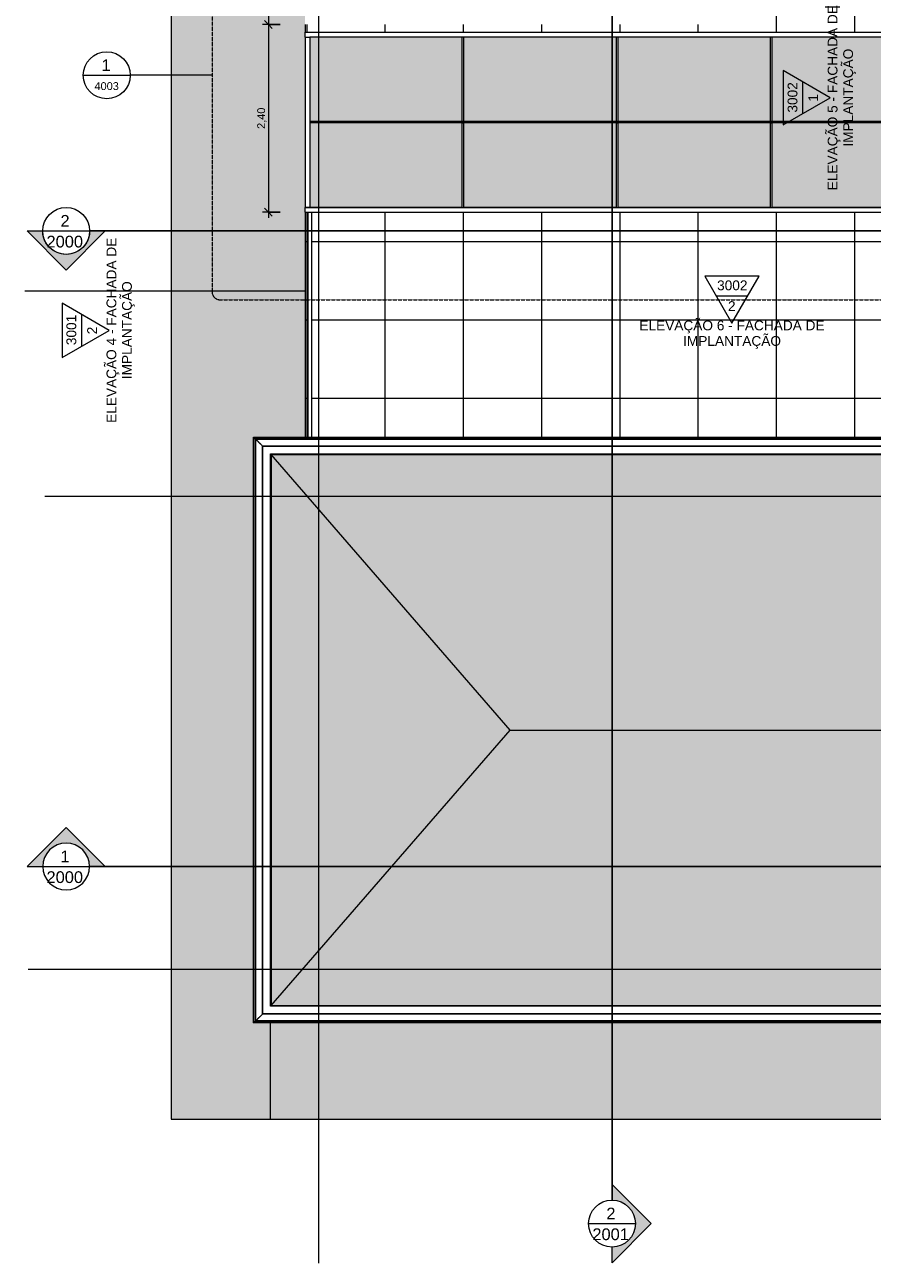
# Model space of a CAD drawing. Header units: millimetres. Extents: x -33648 to 6973, y -21926 to 4148.
# Tile 1 of 7: x -33648 to -22817, y -21926 to -6097. Entities that reach past the tile are written whole.
import ezdxf

# ---------------------------------------------------------------- set-up
doc = ezdxf.new("R2010")
doc.units = ezdxf.units.MM
doc.linetypes.add('_Tracejado médio', pattern=[4, 3, -1])
doc.linetypes.add('_Traço - ponto', pattern=[16, 12, -2, 0, -2])
for name, color, linetype, lineweight in [('A-ANNO-DIMS', 211, 'Continuous', 9), ('A-ANNO-DIMS-50', 211, 'Continuous', 9), ('A-ANNO-SYMB', 150, 'Continuous', 9), ('A-FLOR', 192, 'Continuous', 18), ('A-FLOR-HRAL', 11, 'Continuous', 18), ('A-FLOR-PATT', 8, 'Continuous', 18), ('A-GENM', 13, 'Continuous', 18), ('A-GLAZ-CURT', 52, 'Continuous', 18), ('A-GLAZ-CWMG', 51, 'Continuous', 18), ('A-ROOF', 132, 'Continuous', 18), ('A-ROOF-OTLN', 132, 'Continuous', 18), ('A-ROOF-PATT', 132, 'Continuous', 18), ('G-ANNO-SYMB', 111, 'Continuous', 9), ('S-GRID', 1, 'Continuous', 9)]:
    doc.layers.add(name, color=color, linetype=linetype, lineweight=lineweight)
doc.styles.add('Arial', font='arial.ttf', dxfattribs={"height": 125})
doc.styles.add('Arial_2', font='arial.ttf', dxfattribs={"height": 150})
doc.styles.add('Arial_3', font='arial.ttf', dxfattribs={"height": 100})
doc.dimstyles.new('Diagonal_-_2_0mm_Arial', dxfattribs={"dimscale": 304.8, "dimtxt": 102.02594, "dimasz": 0.328084, "dimexe": 0.246063, "dimexo": 0.0625, "dimgap": 0.024606, "dimtad": 1, "dimlfac": 0.001, "dimrnd": 0.01, "dimzin": 0, "dimdsep": 46, "dimtxsty": 'Arial_3', "dimblk1": 'OBLIQUE', "dimblk2": 'OBLIQUE', "dimsah": 1, "dimcen": 0.09, "dimdle": 0.246063, "dimadec": 0, "dimazin": 0, "dimtfac": 1, "dimtdec": 4, "dimtix": 1, "dimtmove": 0, "dimatfit": 3, "dimfxl": 0.492126, "dimfxlon": 1, "dimtvp": 1, "dimtolj": 1, "dimtzin": 0, "dimarcsym": 2})

# ---------------------------------------------------------------- blocks, each defined once
blk = doc.blocks.new('Railing - Railing-3946303-PLANTA COBERTURA - LAYOUT')
at = {"layer": 'A-FLOR-HRAL'}
for p, q in [((-30031, -8492), (-30031, -11368)), ((-29981, -11368), (-29981, -8492)), ((-30031, -11588), (-30031, -11590)), ((-29981, -11590), (-29981, -11588))]:
    blk.add_line(p, q, dxfattribs=at)
blk = doc.blocks.new('System Panel - Vidro 2cm escuro2-4253585-PLANTA COBERTURA - LAYOUT')
at = {"layer": 'A-GLAZ-CURT'}
blk.add_hatch(color=256, dxfattribs=at).paths.add_polyline_path([(-29950, -8430), (-28056, -8430), (-28056, -7352), (-30006, -7352), (-30006, -8430)], flags=0)
blk.add_line((-30006, -8430), (-28056, -8430), dxfattribs=at)
blk = doc.blocks.new('Rectangular Mullion - 6x12 cm metal-4024688-PLANTA COBERTURA - LAYOUT')
at = {"layer": 'A-GLAZ-CWMG'}
for p, q in [((-30066, -6196), (-30066, -6191)), ((-30066, -6191), (-28046, -6191)), ((-30066, -6256), (-30066, -6196)), ((-28046, -6196), (-30066, -6196)), ((-28046, -6256), (-30006, -6256))]:
    blk.add_line(p, q, dxfattribs=at)
blk = doc.blocks.new('Rectangular Mullion - 6x12 cm metal-4019208-PLANTA COBERTURA - LAYOUT')
at = {"layer": 'A-GLAZ-CWMG'}
for p, q in [((-30066, -7344), (-30066, -8432)), ((-30006, -7344), (-30006, -8432)), ((-30006, -8432), (-30066, -8432))]:
    blk.add_line(p, q, dxfattribs=at)
blk = doc.blocks.new('Rectangular Mullion - 6x12 cm metal-4024689-PLANTA COBERTURA - LAYOUT')
at = {"layer": 'A-GLAZ-CWMG'}
for p, q in [((-30066, -8492), (-30066, -8432)), ((-30066, -8432), (-28046, -8432)), ((-30066, -8492), (-28046, -8492))]:
    blk.add_line(p, q, dxfattribs=at)
blk = doc.blocks.new('Rectangular Mullion - 6x12 cm metal-4024690-PLANTA COBERTURA - LAYOUT')
at = {"layer": 'A-GLAZ-CWMG'}
for p, q in [((-28046, -8432), (-26076, -8432)), ((-28046, -8492), (-26076, -8492))]:
    blk.add_line(p, q, dxfattribs=at)
blk = doc.blocks.new('Rectangular Mullion - 6x12 cm metal-4024691-PLANTA COBERTURA - LAYOUT')
at = {"layer": 'A-GLAZ-CWMG'}
for p, q in [((-28046, -6191), (-26076, -6191)), ((-26076, -6196), (-28046, -6196)), ((-26076, -6256), (-28046, -6256))]:
    blk.add_line(p, q, dxfattribs=at)
blk = doc.blocks.new('Rectangular Mullion - 6x12 cm metal-4019210-PLANTA COBERTURA - LAYOUT')
at = {"layer": 'A-GLAZ-CWMG'}
for p, q in [((-30066, -6256), (-30006, -6256)), ((-30066, -6256), (-30066, -7344)), ((-30006, -6256), (-30006, -7344))]:
    blk.add_line(p, q, dxfattribs=at)
blk = doc.blocks.new('Rectangular Mullion - 2x5 cm metal-4024693-PLANTA COBERTURA - LAYOUT')
at = {"layer": 'A-GLAZ-CWMG'}
for p, q in [((-28046, -7333), (-30006, -7333)), ((-28046, -7352), (-30006, -7352))]:
    blk.add_line(p, q, dxfattribs=at)
blk = doc.blocks.new('Rectangular Mullion - 2x5 cm metal-4024694-PLANTA COBERTURA - LAYOUT')
at = {"layer": 'A-GLAZ-CWMG'}
for p, q in [((-26076, -7333), (-28046, -7333)), ((-26076, -7352), (-28046, -7352))]:
    blk.add_line(p, q, dxfattribs=at)
blk = doc.blocks.new('Rectangular Mullion - 2x5 cm metal-4019206-PLANTA COBERTURA - LAYOUT')
at = {"layer": 'A-GLAZ-CWMG'}
for p, q in [((-28056, -7333), (-28056, -6256)), ((-28036, -7333), (-28036, -6256))]:
    blk.add_line(p, q, dxfattribs=at)
blk = doc.blocks.new('Rectangular Mullion - 2x5 cm metal-V15-PLANTA COBERTURA - LAYOUT')
at = {"layer": 'A-GLAZ-CWMG'}
for p, q in [((-28056, -7352), (-28036, -7352)), ((-28056, -8431), (-28056, -7352)), ((-28036, -8431), (-28036, -7352))]:
    blk.add_line(p, q, dxfattribs=at)
blk = doc.blocks.new('Generic Models 1 - Generic Models 24-4258923-PLANTA COBERTURA - LAYOUT')
at = {"layer": 'A-GENM'}
for p, q in [((-28977, -11590), (-28977, -11588)), ((-28877, -11588), (-28877, -11590)), ((-26977, -11590), (-26977, -11588)), ((-26877, -11588), (-26877, -11590)), ((-28886, -18634), (-28886, -18632)), ((-28786, -18632), (-28786, -18634)), ((-25718, -18634), (-25718, -18632)), ((-25618, -18632), (-25618, -18634))]:
    blk.add_line(p, q, dxfattribs=at)
blk = doc.blocks.new('Elevation - Elevation mark-2836346-PLANTA COBERTURA - LAYOUT')
at = {"layer": 'G-ANNO-SYMB'}
for p, q in [((0, 8), (-6.93, -4)), ((6.93, -4), (0, 8)), ((4.04, 1), (-4.04, 1)), ((-6.93, -4), (6.93, -4))]:
    blk.add_line(p, q, dxfattribs=at)
blk = doc.blocks.new('Section - M_Section head ABNT-2836546-PLANTA COBERTURA - LAYOUT')
at = {"layer": 'G-ANNO-SYMB'}
h = blk.add_hatch(color=256, dxfattribs=at)
edge = h.paths.add_edge_path(flags=0)
edge.add_line((-6, 10), (4, 0))
edge.add_line((4, 0), (0, 0))
edge.add_arc((-6, 0), 6, 0, 180)
edge.add_line((-12, 0), (-16, 0))
edge.add_line((-16, 0), (-6, 10))
for p, q in [((-16, 0), (-6, 10)), ((-6, 10), (-16, 0)), ((4, 0), (-6, 10)), ((4, 0), (-6, 10)), ((0, 0), (4, 0)), ((-16, 0), (-12, 0))]:
    blk.add_line(p, q, dxfattribs=at)
for start, end in [(360, 180), (0, 180), (180, 0)]:
    blk.add_arc((-6, 0), 6, start, end, dxfattribs=at)
blk = doc.blocks.new('Floor Plan - Simbolo - Detalhe-562-PLANTA COBERTURA - LAYOUT')
at = {"layer": 'A-ANNO-SYMB'}
blk.add_line((-6, 0), (6, 0), dxfattribs=at)
blk.add_circle((0, 0), 6, dxfattribs=at)
blk = doc.blocks.new('DIMBLOCK3-PLANTA COBERTURA - LAYOUT')
at = {"layer": 'A-ANNO-DIMS-50', "lineweight": 18}
for p, q in [((-30535, -518), (-30585, -468)), ((-30535, -518), (-30485, -568)), ((-30535, -6093), (-30585, -6043)), ((-30535, -6093), (-30485, -6143))]:
    blk.add_line(p, q, dxfattribs=at)
at = {"layer": 'A-ANNO-DIMS-50'}
for p, q in [((-30535, -443), (-30535, -6093)), ((-30385, -518), (-30610, -518)), ((-30535, -518), (-30385, -518)), ((-30385, -6093), (-30610, -6093)), ((-30535, -6093), (-30385, -6093))]:
    blk.add_line(p, q, dxfattribs=at)
at = {"layer": 'A-ANNO-DIMS-50', "color": 0, "insert": (-30677, -3442), "char_height": 100, "width": 325.65, "attachment_point": 1, "rotation": 90, "line_spacing_factor": 0.941778, "style": 'Arial_3'}
blk.add_mtext('5,58', dxfattribs=at)
blk = doc.blocks.new('_Oblique')
at = {"color": 0, "linetype": 'ByBlock', "lineweight": -2}
blk.add_line((-0.5, -0.5), (0.5, 0.5), dxfattribs=at)
blk = doc.blocks.new('DIMBLOCK4-PLANTA COBERTURA - LAYOUT')
at = {"layer": 'A-ANNO-DIMS-50'}
for p, q in [((-30385, -6093), (-30610, -6093)), ((-30535, -6093), (-30535, -8567)), ((-30535, -6093), (-30385, -6093)), ((-30385, -8492), (-30610, -8492)), ((-30535, -8492), (-30385, -8492))]:
    blk.add_line(p, q, dxfattribs=at)
at = {"layer": 'A-ANNO-DIMS-50', "lineweight": 18}
for p, q in [((-30535, -6093), (-30585, -6043)), ((-30535, -6093), (-30485, -6143)), ((-30535, -8492), (-30585, -8442)), ((-30535, -8492), (-30485, -8542))]:
    blk.add_line(p, q, dxfattribs=at)
at = {"layer": 'A-ANNO-DIMS-50', "color": 0, "insert": (-30677, -7428), "char_height": 100, "width": 325.65, "attachment_point": 1, "rotation": 90, "line_spacing_factor": 0.941778, "style": 'Arial_3'}
blk.add_mtext('2,40', dxfattribs=at)

msp = doc.modelspace()

# ---------------------------------------------------------------- hatches: boundary and pattern name
at = {"layer": 'A-FLOR-PATT'}
msp.add_hatch(color=256, dxfattribs=at).paths.add_polyline_path([(-31775.802, -9498.492), (-30065.802, -9498.492), (-30065.802, -4935.992), (-30263.402, -4935.992), (-30263.402, -4435.992), (-30065.802, -4435.992), (-30065.802, -2648.292), (-30263.402, -2648.292), (-30263.402, -2148.292), (-30065.802, -2148.292), (-30065.802, -518.492), (-31775.802, -518.492), (-31775.802, -9284.436)], flags=0)
h = msp.add_hatch(dxfattribs=at)
h.set_pattern_fill('FP_2', color=256, style=0, pattern_type=2)
h.set_pattern_definition([(0, (-25041.1, -8868.5), (0, 1000), []), (90, (-25041.1, -8868.5), (-1000, 6e-14), [])])
h.paths.add_polyline_path([(-27216.418, -11589.517), (-26977.327, -11589.517), (-26977.327, -11588.084), (-28877.327, -11588.084), (-28877.327, -11589.517), (-28502.721, -11589.517)], flags=0)
h.paths.add_polyline_path([(-30065.802, -11589.517), (-30030.802, -11589.517), (-30030.802, -11588.084), (-30065.802, -11588.084)], flags=0)
h.paths.add_polyline_path([(-29980.802, -11589.517), (-28977.327, -11589.517), (-28977.327, -11588.084), (-29980.802, -11588.084)], flags=0)
h.paths.add_polyline_path([(-26877.327, -11589.517), (-22377.327, -11589.517), (-22377.327, -11588.084), (-26877.327, -11588.084)], flags=0)
h.paths.add_polyline_path([(-22277.327, -11589.517), (-22041.115, -11589.517), (-22041.115, -11588.084), (-22277.327, -11588.084)], flags=0)
h.paths.add_polyline_path([(-25930.115, -11367.504), (-22041.115, -11367.504), (-22041.115, -8491.893), (-29980.802, -8491.893), (-29980.802, -11367.504), (-27216.418, -11367.504)], flags=0)
h.paths.add_polyline_path([(-30065.802, -11367.504), (-30030.802, -11367.504), (-30030.802, -8491.893), (-30065.802, -8491.893), (-30065.802, -11294.636)], flags=0)
h.paths.add_polyline_path([(-30005.802, -6191.094), (-22041.115, -6191.094), (-22041.115, -6178.492), (-22066.115, -6178.492), (-22066.115, -518.492), (-24565.802, -518.492), (-24565.802, -603.492), (-22110.904, -603.492), (-22110.904, -653.492), (-24565.802, -653.492), (-24565.802, -2148.292), (-24368.202, -2148.292), (-24368.202, -2648.292), (-24565.802, -2648.292), (-24565.802, -4435.992), (-24368.202, -4435.992), (-24368.202, -4935.992), (-24565.802, -4935.992), (-24565.802, -6093.492), (-30065.802, -6093.492), (-30065.802, -6191.094)], flags=0)
h = msp.add_hatch(color=256, dxfattribs=at)
h.paths.add_polyline_path([(-30510.78, -20085.566), (-30510.78, -18854.479), (-30722.793, -18854.479), (-30722.793, -11367.504), (-30065.802, -11367.504), (-30065.802, -9498.492), (-31775.802, -9498.492), (-31775.802, -20085.566)], flags=0)
h.paths.add_polyline_path([(-30502.213, -18433.492), (-30500.78, -18433.492), (-30500.78, -11589.517), (-30065.802, -11589.517), (-30065.802, -11588.084), (-30502.213, -11588.084), (-30502.213, -18129.318)], flags=0)
h = msp.add_hatch(color=256, dxfattribs=at)
h.paths.add_polyline_path([(-30510.78, -20085.566), (-16225.78, -20085.566), (-16225.78, -18854.479), (-30510.78, -18854.479), (-30510.78, -18933.398)], flags=0)
h.paths.add_polyline_path([(-21428.055, -18633.899), (-17965.632, -18633.899), (-17965.632, -18632.466), (-22177.632, -18632.466), (-22177.632, -18633.899), (-22071.207, -18633.899)], flags=0)
h.paths.add_polyline_path([(-16225.78, -18633.899), (-16225.78, -18632.466), (-17865.632, -18632.466), (-17865.632, -18633.899), (-16282.844, -18633.899)], flags=0)
h.paths.add_polyline_path([(-30502.213, -18633.899), (-28885.632, -18633.899), (-28885.632, -18632.466), (-30500.78, -18632.466), (-30500.78, -18433.492), (-30502.213, -18433.492), (-30502.213, -18632.466)], flags=0)
h.paths.add_polyline_path([(-22277.632, -18633.899), (-22277.632, -18632.466), (-25617.632, -18632.466), (-25617.632, -18633.899), (-22714.358, -18633.899)], flags=0)
h.paths.add_polyline_path([(-28785.632, -18633.899), (-25717.632, -18633.899), (-25717.632, -18632.466), (-28785.632, -18632.466)], flags=0)
at = {"layer": 'A-ROOF-PATT'}
h = msp.add_hatch(dxfattribs=at)
h.set_pattern_fill('FP_7', color=256, style=0, pattern_type=2)
h.set_pattern_definition([(189.748, (-2379.577, -149.314), (-1293.686076, -266.6992), [15.752, -1559.413]), (270, (-2395.1, -134.65), (258.737, 2e-14), [17.335, -249.364]), (183.654, (-2248.915, -142.646), (-4139.79071074, -266.73069032), [146.484, -29150.342]), (270, (-2375.7, 69.38), (258.737, 2e-14), [46.672, -220.027]), (270, (-2395.1, 69.38), (258.737, 2e-14), [45.339, -221.361]), (197.183, (-2369.228, -126.644), (-776.21286, -266.69607), [27.083, -2681.173]), (213.53, (-2351.116, -114.643), (-776.2129966, -533.398832), [21.727, -4323.691]), (228.353, (-2336.886, -98.641), (-2587.387903, -2933.67993), [21.414, -4261.442]), (251.099, (-2329.124, -75.971), (-258.731977, -800.1016506), [23.962, -4768.35]), (262.11, (-2311.012, -63.97), (0.001667, -266.69996), [18.848, -1865.897]), (250.332, (-2313.599, -82.639), (-1034.9504106, -2933.6982365), [26.906, -5354.34]), (232.184, (-2322.655, -107.975), (-776.219156, -1066.79342), [25.32, -1662.679]), (215.324, (-2338.179, -127.978), (-3363.569126, -2400.3243736), [25.369, -5048.537]), (356.346, (-2395.101, 24.041), (25097.47796243, -1600.3885365), [146.484, -29150.342]), (355.934, (-2507.652, 14.707), (3881.0559258, -266.6866013), [112.835, -7409.474]), (184.066, (-2395.101, -134.645), (-3622.3186863, -266.6866982), [112.835, -7409.474]), (270, (-2329.12, -53.3), (258.737, 2e-14), [22.669, -244.03]), (292.219, (-2339.473, -27.965), (776.2085723, -1866.900708), [27.369, -5446.385]), (311.125, (-2351.116, -14.63), (258.736235, -266.700408), [17.703, -3522.836]), (323.637, (-2369.228, -1.295), (776.211516, -533.399195), [22.491, -2226.625]), (342.817, (-2395.1, 6.706), (1811.163, -533.389376), [27.083, -2681.173]), (270, (-2395.1, 24.04), (258.737, 2e-14), [17.335, -249.364]), (350.252, (-2395.1, 24.04), (258.736644, -2e-05), [15.752, -1559.413]), (342.145, (-2379.577, 21.374), (3363.576158, -1066.820048), [21.746, -4327.52]), (324.676, (-2358.878, 14.707), (776.2085906, -533.405795), [25.369, -5048.537]), (307.816, (-2338.18, 0.04), (258.739146, -266.697697), [25.32, -1662.679]), (289.668, (-2322.655, -19.964), (776.2122706, -2133.5987013), [26.906, -5354.34]), (277.89, (-2313.6, -45.3), (258.72362, -1600.20199), [18.848, -1865.897]), (197.855, (-2358.878, -142.646), (-776.209653, -266.704671), [21.746, -4327.52]), (270, (-2375.7, -150.65), (258.737, 2e-14), [46.672, -220.027]), (270, (-2395.1, -151.98), (258.737, 2e-14), [45.339, -221.361])])
h.paths.add_polyline_path([(-30500.78, -18632.466), (-27444.816, -15110.992), (-30500.78, -11589.517), (-30500.78, -18531.358)], flags=0)
h = msp.add_hatch(dxfattribs=at)
h.set_pattern_fill('FP_9', color=256, style=0, pattern_type=2)
h.set_pattern_definition([(99.678, (48.806, 266.27), (-266.692114, 1303.18496), [15.864, -1570.535]), (180, (63.47, 281.9), (-3e-14, -260.637), [17.335, -249.364]), (93.627, (55.473, 134.649), (-266.6996556, 4170.18712756), [147.555, -29363.501]), (180, (267.5, 262.36), (-3e-14, -260.637), [46.672, -220.027]), (180, (267.5, 281.9), (-3e-14, -260.637), [45.339, -221.361]), (107.065, (71.476, 255.845), (-266.695104, 781.91229), [27.264, -2699.146]), (123.337, (83.477, 237.6), (-533.394432, 781.914399), [21.838, -4345.775]), (138.145, (99.479, 223.265), (-2933.690675, 2606.373748), [21.484, -4275.287]), (160.97, (122.148, 215.446), (-800.101099, 260.633667), [23.98, -4772.036]), (172.052, (134.15, 197.202), (-266.699686, 0.00173), [18.85, -1866.156]), (160.199, (115.481, 199.808), (-2933.702431, 1042.537622), [26.929, -5358.807]), (141.981, (90.145, 208.93), (-1066.7958, 781.915065), [25.39, -1667.278]), (125.126, (70.142, 224.568), (-2400.2934206, 3388.2857913), [25.494, -5073.242]), (266.373, (222.161, 281.909), (-1600.19399194, -25281.75906185), [147.555, -29363.501]), (265.963, (212.826, 395.285), (-266.722611, -3909.5489432), [113.659, -7463.603]), (94.037, (63.474, 281.909), (-266.721619, 3648.9123202), [113.659, -7463.603]), (180, (144.82, 215.45), (-3e-14, -260.637), [22.669, -244.03]), (202.366, (170.154, 225.872), (-1866.9019875, -781.903718), [27.398, -5452.121]), (221.333, (183.49, 237.6), (-266.699291, -260.637302), [17.759, -3534.048]), (233.837, (196.824, 255.845), (-533.39785, -781.91224), [22.598, -2237.239]), (252.935, (204.826, 281.91), (-533.387386, -1824.460572), [27.264, -2699.146]), (180, (222.16, 281.9), (-3e-14, -260.637), [17.335, -249.364]), (260.322, (222.16, 281.91), (0.001175, -260.636553), [15.864, -1570.535]), (252.267, (219.494, 266.27), (-1066.817379, -3388.2726085), [21.891, -4356.316]), (234.874, (212.826, 245.419), (-533.398661, -781.9119703), [25.494, -5073.242]), (218.019, (198.16, 224.57), (-266.699136, -260.637674), [25.39, -1667.278]), (199.801, (178.155, 208.93), (-2133.6011565, -781.903831), [26.929, -5358.807]), (187.948, (152.82, 199.808), (-1600.1979, -260.646026), [18.85, -1866.156]), (107.733, (55.473, 245.419), (-266.70437, 781.909196), [21.891, -4356.316]), (180, (47.47, 262.36), (-3e-14, -260.637), [46.672, -220.027]), (180, (46.14, 281.9), (-3e-14, -260.637), [45.339, -221.361])])
h.paths.add_polyline_path([(-27444.816, -15110.992), (-16110.884, -15110.992), (-15961.139, -14966.045), (-19146.115, -11589.517), (-30500.78, -11589.517), (-28502.721, -13891.938)], flags=0)
h = msp.add_hatch(dxfattribs=at)
h.set_pattern_fill('FP_11', color=256, style=0, pattern_type=2)
h.set_pattern_definition([(279.678, (486.194, -1492.297), (266.692114, -1303.18496), [15.864, -1570.535]), (0, (471.53, -1507.93), (0, 260.637), [17.335, -249.364]), (273.627, (479.527, -1360.675), (266.6996556, -4170.18712756), [147.555, -29363.501]), (0, (267.5, -1488.4), (0, 260.637), [46.672, -220.027]), (0, (267.5, -1507.93), (0, 260.637), [45.339, -221.361]), (287.065, (463.524, -1481.87), (266.695104, -781.91229), [27.264, -2699.146]), (303.337, (451.523, -1463.627), (533.394432, -781.914399), [21.838, -4345.775]), (318.145, (435.521, -1449.292), (2933.690675, -2606.373748), [21.484, -4275.287]), (340.97, (412.852, -1441.472), (800.101099, -260.633667), [23.98, -4772.036]), (352.052, (400.85, -1423.228), (266.699686, -0.00173), [18.85, -1866.156]), (340.199, (419.519, -1425.834), (2933.702431, -1042.537622), [26.929, -5358.807]), (321.981, (444.855, -1434.956), (1066.7958, -781.915065), [25.39, -1667.278]), (305.126, (464.858, -1450.595), (2400.2934206, -3388.2857913), [25.494, -5073.242]), (86.373, (312.839, -1507.935), (1600.19399194, 25281.75906185), [147.555, -29363.501]), (85.963, (322.173, -1621.312), (266.722611, 3909.5489432), [113.659, -7463.603]), (274.037, (471.526, -1507.935), (266.721619, -3648.9123202), [113.659, -7463.603]), (0, (390.18, -1441.47), (0, 260.637), [22.669, -244.03]), (22.366, (364.845, -1451.898), (1866.9019875, 781.903718), [27.398, -5452.121]), (41.333, (351.511, -1463.627), (266.699291, 260.637302), [17.759, -3534.048]), (53.837, (338.176, -1481.87), (533.39785, 781.91224), [22.598, -2237.239]), (72.935, (330.174, -1507.935), (533.387386, 1824.460572), [27.264, -2699.146]), (0, (312.84, -1507.93), (0, 260.637), [17.335, -249.364]), (80.322, (312.84, -1507.935), (-0.001175, 260.636553), [15.864, -1570.535]), (72.267, (315.506, -1492.297), (1066.817379, 3388.2726085), [21.891, -4356.316]), (54.874, (322.173, -1471.446), (533.398661, 781.9119703), [25.494, -5073.242]), (38.019, (336.84, -1450.595), (266.699136, 260.637674), [25.39, -1667.278]), (19.801, (356.845, -1434.956), (2133.6011565, 781.903831), [26.929, -5358.807]), (7.948, (382.18, -1425.834), (1600.1979, 260.646026), [18.85, -1866.156]), (287.733, (479.527, -1471.446), (266.70437, -781.909196), [21.891, -4356.316]), (0, (487.53, -1488.4), (0, 260.637), [46.672, -220.027]), (0, (488.86, -1507.93), (0, 260.637), [45.339, -221.361])])
h.paths.add_polyline_path([(-12423.936, -18632.466), (2089.714, -18632.466), (2089.714, -18130.021), (2379.62, -18130.021), (-1968.026, -12719.312), (-4043.835, -15111.326), (-27444.816, -15110.992), (-30500.78, -18632.466), (-13067.087, -18632.466)], flags=0)

# ---------------------------------------------------------------- linework, layer by layer
at = {"layer": 'A-ANNO-SYMB', "linetype": '_Tracejado médio'}
for p, q in [((-31253.968, -5049.873), (-31253.968, -9511.588)), ((-31153.968, -9611.588), (-17631.934, -9611.588))]:
    msp.add_line(p, q, dxfattribs=at)
at = {"layer": 'A-ANNO-SYMB'}
msp.add_line((-31253.968, -6742.85), (-32299.958, -6742.85), dxfattribs=at)
at = {"layer": 'A-ANNO-SYMB', "linetype": '_Tracejado médio'}
msp.add_arc((-31153.968, -9511.588), 100, 180, 270, dxfattribs=at)
at = {"layer": 'A-FLOR'}
for p, q in [((-31775.802, -518.492), (-31775.802, -20085.566)), ((-30065.802, -6093.492), (-30065.802, -6191.094)), ((-30065.802, -8491.893), (-30065.802, -11367.504)), ((-33647.932, -9498.492), (-30065.802, -9498.492)), ((-30065.802, -11588.084), (-30065.802, -11589.517)), ((-30500.78, -18433.492), (-30502.213, -18433.492)), ((-30510.78, -18854.479), (-30510.78, -20085.566)), ((-31775.802, -20085.566), (3551.996, -20085.566))]:
    msp.add_line(p, q, dxfattribs=at)
at = {"layer": 'A-ROOF'}
for p, q in [((-30500.78, -11589.517), (-30500.78, -18632.466)), ((-27444.816, -15110.992), (-30500.78, -11589.517)), ((-19146.115, -11589.517), (-30500.78, -11589.517)), ((-30500.78, -18632.466), (-27444.816, -15110.992)), ((-27444.816, -15110.992), (-16110.884, -15110.992)), ((-30500.78, -18632.466), (2089.714, -18632.466))]:
    msp.add_line(p, q, dxfattribs=at)
at = {"layer": 'A-ROOF-OTLN'}
for p, q in [((-30722.793, -11367.504), (-19368.128, -11367.504)), ((-30722.793, -11367.504), (-30694.659, -11395.638)), ((-30722.793, -18854.479), (-30722.793, -11367.504)), ((-30717.812, -11372.485), (-19363.147, -11372.485)), ((-30717.812, -18849.498), (-30717.812, -11372.485)), ((-30714.673, -11375.624), (-19360.008, -11375.624)), ((-30714.673, -18846.359), (-30714.673, -11375.624)), ((-30694.659, -11395.638), (-19339.994, -11395.638)), ((-30694.659, -18826.345), (-30694.659, -11395.638)), ((-30610.008, -11480.289), (-19255.343, -11480.289)), ((-30610.008, -11480.289), (-30606.516, -11483.781)), ((-30610.008, -18741.694), (-30610.008, -11480.289)), ((-30606.516, -11483.781), (-19251.851, -11483.781)), ((-30606.516, -18738.202), (-30606.516, -11483.781)), ((-30507.213, -11583.084), (-19152.548, -11583.084)), ((-30507.213, -18638.899), (-30507.213, -11583.084)), ((-30502.213, -11588.084), (-19147.548, -11588.084)), ((-30502.213, -18633.899), (-30502.213, -11588.084)), ((2089.714, -18638.899), (-30507.213, -18638.899)), ((2089.714, -18633.899), (-30502.213, -18633.899)), ((-30722.793, -18854.479), (-30694.659, -18826.345)), ((2089.714, -18826.345), (-30694.659, -18826.345)), ((-30610.008, -18741.694), (-30606.516, -18738.202)), ((2089.714, -18741.694), (-30610.008, -18741.694)), ((2089.714, -18738.202), (-30606.516, -18738.202)), ((2089.714, -18854.479), (-30722.793, -18854.479)), ((2089.714, -18849.498), (-30717.812, -18849.498)), ((2089.714, -18846.359), (-30714.673, -18846.359))]:
    msp.add_line(p, q, dxfattribs=at)
for points in [[(-30693.346, -11396.951), (-30692.151, -11398.151), (-30689.213, -11401.089), (-30683.179, -11407.109), (-30677.691, -11412.61), (-30671.274, -11419.017), (-30664.655, -11425.637), (-30658.14, -11432.175), (-30652.902, -11437.372), (-30648.603, -11441.682), (-30644.244, -11446.083), (-30638.552, -11451.742), (-30631.535, -11458.728), (-30622.147, -11468.229), (-30614.909, -11475.478), (-30610.008, -11480.289)], [(-30693.346, -18825.032), (-30692.146, -18823.837), (-30689.209, -18820.899), (-30683.188, -18814.865), (-30677.687, -18809.377), (-30671.28, -18802.96), (-30664.66, -18796.341), (-30658.122, -18789.826), (-30652.925, -18784.588), (-30648.615, -18780.289), (-30644.214, -18775.93), (-30638.555, -18770.238), (-30631.569, -18763.221), (-30622.068, -18753.833), (-30614.819, -18746.596), (-30610.008, -18741.694)]]:
    msp.add_open_spline(points, degree=3, knots=[0.1428571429, 0.1428571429, 0.1428571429, 0.1428571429, 0.2857142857, 0.3571428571, 0.4285714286, 0.5, 0.5714285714, 0.625, 0.6785714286, 0.7053571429, 0.7321428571, 0.7857142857, 0.8392857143, 0.8928571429, 1, 1, 1, 1], dxfattribs=at)
at = {"layer": 'G-ANNO-SYMB', "lineweight": 25}
for p, q in [((-26143.005, 3091.638), (-26143.005, -21119.396)), ((5564.08, -8732.566), (-32819.066, -8732.566)), ((-32819.066, -16855.239), (5564.08, -16855.239))]:
    msp.add_line(p, q, dxfattribs=at)
at = {"layer": 'G-ANNO-SYMB'}
for p, q in [((-33419.066, -8732.566), (-32819.066, -8732.566)), ((-33419.066, -16855.239), (-32819.066, -16855.239)), ((-26443.005, -21419.396), (-25843.005, -21419.396))]:
    msp.add_line(p, q, dxfattribs=at)
at = {"layer": 'S-GRID', "linetype": '_Traço - ponto'}
for p, q in [((-29896.115, 3648.273), (-29896.115, -21925.591)), ((5705.704, -12128.492), (-33392.798, -12128.492)), ((5705.704, -18173.492), (-33608.19, -18173.492))]:
    msp.add_line(p, q, dxfattribs=at)

# ---------------------------------------------------------------- block references
at = {"layer": 'A-ANNO-SYMB', "xscale": 49.99999999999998, "yscale": 49.99999999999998, "zscale": 49.99999999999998}
msp.add_blockref('Floor Plan - Simbolo - Detalhe-562-PLANTA COBERTURA - LAYOUT', (-32599.958, -6742.85), dxfattribs=at)
at = {"layer": 'A-FLOR-HRAL'}
msp.add_blockref('Railing - Railing-3946303-PLANTA COBERTURA - LAYOUT', (0, 0), dxfattribs=at)
at = {"layer": 'A-GENM'}
msp.add_blockref('Generic Models 1 - Generic Models 24-4258923-PLANTA COBERTURA - LAYOUT', (0, 0), dxfattribs=at)
at = {"layer": 'A-GLAZ-CURT'}
for p in [(0, 1098.042), (1969.948, 1098.042), (3939.896, 1098.042), (5909.844, 1098.042), (0, 0), (1969.948, 0), (3939.896, 0), (5909.844, 0)]:
    msp.add_blockref('System Panel - Vidro 2cm escuro2-4253585-PLANTA COBERTURA - LAYOUT', p, dxfattribs=at)
at = {"layer": 'A-GLAZ-CWMG'}
for name, p in [('Rectangular Mullion - 6x12 cm metal-4024688-PLANTA COBERTURA - LAYOUT', (0, 0)), ('Rectangular Mullion - 6x12 cm metal-4019210-PLANTA COBERTURA - LAYOUT', (0, 0)), ('Rectangular Mullion - 2x5 cm metal-4019206-PLANTA COBERTURA - LAYOUT', (0, 0)), ('Rectangular Mullion - 6x12 cm metal-4024691-PLANTA COBERTURA - LAYOUT', (0, 0)), ('Rectangular Mullion - 2x5 cm metal-4019206-PLANTA COBERTURA - LAYOUT', (1969.948, 0)), ('Rectangular Mullion - 6x12 cm metal-4024691-PLANTA COBERTURA - LAYOUT', (1969.948, 0)), ('Rectangular Mullion - 2x5 cm metal-4019206-PLANTA COBERTURA - LAYOUT', (3939.896, 0)), ('Rectangular Mullion - 6x12 cm metal-4024691-PLANTA COBERTURA - LAYOUT', (3939.896, 0)), ('Rectangular Mullion - 6x12 cm metal-4019208-PLANTA COBERTURA - LAYOUT', (0, 0)), ('Rectangular Mullion - 2x5 cm metal-4024693-PLANTA COBERTURA - LAYOUT', (0, 0)), ('Rectangular Mullion - 2x5 cm metal-V15-PLANTA COBERTURA - LAYOUT', (0, 0)), ('Rectangular Mullion - 2x5 cm metal-4024694-PLANTA COBERTURA - LAYOUT', (0, 0)), ('Rectangular Mullion - 2x5 cm metal-V15-PLANTA COBERTURA - LAYOUT', (1969.948, 0)), ('Rectangular Mullion - 2x5 cm metal-4024694-PLANTA COBERTURA - LAYOUT', (1969.948, 0)), ('Rectangular Mullion - 2x5 cm metal-V15-PLANTA COBERTURA - LAYOUT', (3939.896, 0)), ('Rectangular Mullion - 2x5 cm metal-4024694-PLANTA COBERTURA - LAYOUT', (3939.896, 0)), ('Rectangular Mullion - 6x12 cm metal-4024689-PLANTA COBERTURA - LAYOUT', (0, 0)), ('Rectangular Mullion - 6x12 cm metal-4024690-PLANTA COBERTURA - LAYOUT', (0, 0)), ('Rectangular Mullion - 6x12 cm metal-4024690-PLANTA COBERTURA - LAYOUT', (1969.948, 0)), ('Rectangular Mullion - 6x12 cm metal-4024690-PLANTA COBERTURA - LAYOUT', (3939.896, 0))]:
    msp.add_blockref(name, p, dxfattribs=at)
at = {"layer": 'G-ANNO-SYMB', "xscale": 49.99999999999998, "yscale": 49.99999999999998, "zscale": 49.99999999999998}
for p, rotation in [((-23753.5, -7030.299), 269.9999999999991), ((-24610.327, -9510.291), 180), ((-32970.306, -10002.814), 269.9999999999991)]:
    msp.add_blockref('Elevation - Elevation mark-2836346-PLANTA COBERTURA - LAYOUT', p, dxfattribs=dict(at, rotation=rotation))
at = {"layer": 'G-ANNO-SYMB', "extrusion": (0, 0, -1), "xscale": 49.99999999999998, "yscale": 49.99999999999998, "zscale": 49.99999999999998}
for p, rotation in [((32819.066, -8732.566), 180), ((26143.005, -21119.396), 90.00000000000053)]:
    msp.add_blockref('Section - M_Section head ABNT-2836546-PLANTA COBERTURA - LAYOUT', p, dxfattribs=dict(at, rotation=rotation))
at = {"layer": 'G-ANNO-SYMB', "xscale": 49.99999999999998, "yscale": 49.99999999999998, "zscale": 49.99999999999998}
msp.add_blockref('Section - M_Section head ABNT-2836546-PLANTA COBERTURA - LAYOUT', (-32819.066, -16855.239), dxfattribs=at)

# ---------------------------------------------------------------- texts
at = {"layer": 'A-ANNO-SYMB', "attachment_point": 1}
for s, insert, char_height, width, style in [('1', (-32667.07, -6539.079), 150, 144.30375, 'Arial_2'), ('4003', (-32756.66, -6831.044), 100, 384.81, 'Arial_3')]:
    msp.add_mtext(s, dxfattribs=dict(at, insert=insert, char_height=char_height, width=width, style=style))
at = {"layer": 'G-ANNO-SYMB', "char_height": 125, "attachment_point": 1, "rotation": 90, "style": 'Arial'}
for s, insert, width in [('ELEVAÇÃO 5 - FACHADA DE', (-23386.367, -8213.447), 2862.02437), ('IMPLANTAÇÃO', (-23187.93, -7654.515), 1511.18094), ('3002', (-23898.653, -7219.851), 464.97875), ('1', (-23633.227, -7080.798), 116.24469), ('ELEVAÇÃO 4 - FACHADA DE', (-32603.172, -11185.962), 2862.02437), ('IMPLANTAÇÃO', (-32404.735, -10627.03), 1511.18094), ('3001', (-33115.458, -10192.366), 464.97875), ('2', (-32850.032, -10053.313), 116.24469)]:
    msp.add_mtext(s, dxfattribs=dict(at, insert=insert, width=width))
at = {"layer": 'G-ANNO-SYMB', "attachment_point": 1}
for s, insert, char_height, width, style in [('2', (-33191.272, -8528.609), 150, 144.30375, 'Arial_2'), ('2000', (-33369.772, -8793.597), 150, 577.215, 'Arial_2'), ('3002', (-24799.879, -9365.139), 125, 464.97875, 'Arial'), ('2', (-24660.826, -9630.565), 125, 116.24469, 'Arial'), ('ELEVAÇÃO 6 - FACHADA DE', (-25793.475, -9877.425), 125, 2862.02437, 'Arial'), ('IMPLANTAÇÃO', (-25234.543, -10075.862), 125, 1511.18094, 'Arial'), ('1', (-33191.272, -16651.281), 150, 144.30375, 'Arial_2'), ('2000', (-33369.772, -16916.27), 150, 577.215, 'Arial_2'), ('2', (-26215.211, -21215.438), 150, 144.30375, 'Arial_2'), ('2001', (-26393.711, -21480.427), 150, 577.215, 'Arial_2')]:
    msp.add_mtext(s, dxfattribs=dict(at, insert=insert, char_height=char_height, width=width, style=style))

# ---------------------------------------------------------------- dimensions: what is measured, and where the dimension line sits
at = {"layer": 'A-ANNO-DIMS'}
for base, p1, p2, override, picture, middle in [((-30535.387900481, -6093.491622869), (-30385.387900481, -518.491622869), (-30385.387900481, -6093.491622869), {"dimpost": '<>', "dimfxl": 5575}, 'DIMBLOCK3-PLANTA COBERTURA - LAYOUT', (-30593.94519955, -3305.991622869)), ((-30535.388, -8491.893), (-30385.388, -6093.492), (-30385.388, -8491.893), {"dimpost": '<>', "dimfxl": 2398.401278}, 'DIMBLOCK4-PLANTA COBERTURA - LAYOUT', (-30593.945, -7292.692))]:
    dim = msp.add_linear_dim(base=base, p1=p1, p2=p2, angle=90, dimstyle='Diagonal_-_2_0mm_Arial', override=override, dxfattribs=at)
    dim.commit()
    dim.dimension.update_dxf_attribs({"geometry": picture, "text_midpoint": middle})

doc.saveas('drawing.dxf')
